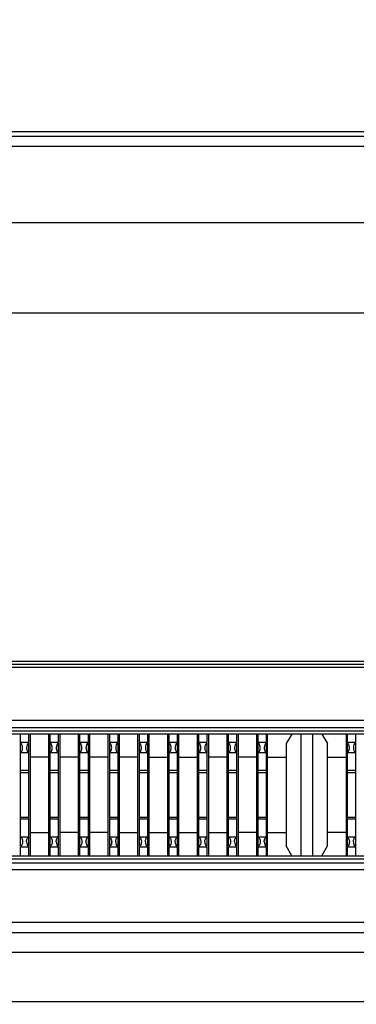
# Model space of a CAD drawing. Header units: inches. Extents: x 0 to 34, y 0 to 22.
# Tile 11 of 55: x 10.562 to 10.896, y 6.199 to 7.176. Entities that reach past the tile are written whole.
import ezdxf

# ---------------------------------------------------------------- set-up
doc = ezdxf.new("R2010")
doc.units = ezdxf.units.IN
doc.header["$LTSCALE"] = 1.87
doc.header["$MEASUREMENT"] = 0
doc.layers.get('0').update_dxf_attribs({"linetype": 'CONTINUOUS'})
doc.layers.add('DIMENSIONS', color=7, linetype='CONTINUOUS')
doc.styles.get("Standard").update_dxf_attribs({"font": 'txt', "width": 0.8})
doc.dimstyles.new('DIMSTYLE_2', dxfattribs={"dimtxt": 0.125, "dimasz": 0.18, "dimexe": 0.125, "dimexo": 0.0625, "dimgap": 0.03125, "dimtad": 0, "dimtih": 1, "dimtoh": 1, "dimdec": 3, "dimzin": 4, "dimdsep": 46, "dimtxsty": 'STANDARD', "dimblk": '_FILLED', "dimblk1": '_FILLED', "dimblk2": '_FILLED', "dimcen": 0.09, "dimadec": 0, "dimazin": 0, "dimtp": 0.01, "dimtm": 0.01, "dimtfac": 1, "dimtdec": 3, "dimtofl": 0, "dimtmove": 0, "dimatfit": 3, "dimldrblk": '_FILLED', "dimfxl": 1, "dimtolj": 1, "dimtzin": 4, "dimarcsym": 0})

# ---------------------------------------------------------------- blocks, each defined once
blk = doc.blocks.new('*D17')
at = {"layer": 'DIMENSIONS', "color": 2, "linetype": 'CONTINUOUS'}
blk.add_line((8.56883, 6.98729), (8.56883, 7.50258), dxfattribs=at)
at = {"layer": 'DIMENSIONS', "color": 2, "linetype": 'CONTINUOUS', "insert": (8.50633, 7.56508), "char_height": 0.125, "width": 1.425, "attachment_point": 1, "rotation": 90, "line_spacing_factor": 0.9}
blk.add_mtext('4.979{\\Ftxt.shx;\\W1.000000;\\H0.125000; }[126.48]', dxfattribs=at)
blk = doc.blocks.new('_FILLED')
at = {"color": 0, "linetype": 'BYBLOCK'}
blk.add_solid([(0, 0), (-1, 0.1736), (-1, -0.1736)], dxfattribs=at)
blk = doc.blocks.new('*D18')
at = {"layer": 'DIMENSIONS', "color": 2, "linetype": 'CONTINUOUS'}
blk.add_line((8.89283, 7.03729), (8.89283, 7.50258), dxfattribs=at)
at = {"layer": 'DIMENSIONS', "color": 2, "linetype": 'CONTINUOUS', "insert": (8.83033, 7.56508), "char_height": 0.125, "width": 1.425, "attachment_point": 1, "rotation": 90, "line_spacing_factor": 0.9}
blk.add_mtext('4.655{\\Ftxt.shx;\\W1.000000;\\H0.125000; }[118.25]', dxfattribs=at)
blk = doc.blocks.new('*D19')
at = {"layer": 'DIMENSIONS', "color": 2, "linetype": 'CONTINUOUS'}
blk.add_line((9.70483, 6.94759), (9.70483, 7.50258), dxfattribs=at)
at = {"layer": 'DIMENSIONS', "color": 2, "linetype": 'CONTINUOUS', "insert": (9.64233, 7.56508), "char_height": 0.125, "width": 1.325, "attachment_point": 1, "rotation": 90, "line_spacing_factor": 0.9}
blk.add_mtext('3.843{\\Ftxt.shx;\\W1.000000;\\H0.125000; }[97.62]', dxfattribs=at)
blk = doc.blocks.new('*D25')
at = {"layer": 'DIMENSIONS', "color": 2, "linetype": 'CONTINUOUS'}
blk.add_line((8.90148, 6.97479), (14.48325, 6.97479), dxfattribs=at)
at = {"layer": 'DIMENSIONS', "color": 2, "linetype": 'CONTINUOUS', "insert": (14.54575, 7.03729), "char_height": 0.125, "width": 1.325, "attachment_point": 1, "line_spacing_factor": 0.9}
blk.add_mtext('1.644{\\Ftxt.shx;\\W1.000000;\\H0.125000; }[41.77]', dxfattribs=at)
blk = doc.blocks.new('*D28')
at = {"layer": 'DIMENSIONS', "color": 2, "linetype": 'CONTINUOUS'}
for p, q in [((9.75, 6.88509), (13.87958, 6.88509)), ((13.87958, 6.88509), (14.15137, 6.79139)), ((14.15137, 6.79139), (14.48325, 6.79139))]:
    blk.add_line(p, q, dxfattribs=at)
at = {"layer": 'DIMENSIONS', "color": 2, "linetype": 'CONTINUOUS', "insert": (14.54575, 6.85389), "char_height": 0.125, "width": 1.325, "attachment_point": 1, "line_spacing_factor": 0.9}
blk.add_mtext('1.555{\\Ftxt.shx;\\W1.000000;\\H0.125000; }[39.49]', dxfattribs=at)

msp = doc.modelspace()

# ---------------------------------------------------------------- linework, layer by layer
at = {"color": 7, "linetype": 'CONTINUOUS'}
for p, q in [((13.38438, 7.06508), (8.57529, 7.06508)), ((13.37483, 7.06026), (8.58484, 7.06026)), ((13.37483, 7.05026), (8.58484, 7.05026)), ((9.26188, 6.53938), (12.69879, 6.53938)), ((9.26189, 6.53638), (12.69878, 6.53638)), ((9.26189, 6.53338), (12.69878, 6.53338)), ((9.26147, 6.47354), (12.6992, 6.47354)), ((9.26153, 6.48073), (12.69912, 6.48073)), ((12.69935, 6.46698), (9.26132, 6.46698)), ((12.6992, 6.46978), (9.26147, 6.46978)), ((10.56242, 6.35535), (10.56241, 6.46698)), ((10.57041, 6.46698), (10.57041, 6.4585)), ((10.57222, 6.34609), (10.57222, 6.46698)), ((10.59023, 6.46698), (10.59023, 6.34609)), ((10.59194, 6.35535), (10.59194, 6.46698)), ((10.59993, 6.46698), (10.59993, 6.4585)), ((10.60175, 6.34609), (10.60175, 6.46698)), ((10.61976, 6.46698), (10.61976, 6.34609)), ((10.62147, 6.35535), (10.62147, 6.46698)), ((10.62946, 6.46698), (10.62946, 6.4585)), ((10.63127, 6.34609), (10.63127, 6.46698)), ((10.64929, 6.46698), (10.64929, 6.34609)), ((10.651, 6.35535), (10.651, 6.46698)), ((10.65899, 6.46698), (10.65899, 6.4585)), ((10.6608, 6.34609), (10.6608, 6.46698)), ((10.67881, 6.46698), (10.67881, 6.34609)), ((10.68053, 6.35535), (10.68052, 6.46698)), ((10.68852, 6.46698), (10.68852, 6.4585)), ((10.69033, 6.34609), (10.69033, 6.46698)), ((10.70834, 6.46698), (10.70834, 6.34609)), ((10.71005, 6.35535), (10.71005, 6.46698)), ((10.71804, 6.46698), (10.71804, 6.4585)), ((10.71986, 6.34609), (10.71986, 6.46698)), ((10.73787, 6.46698), (10.73787, 6.34609)), ((10.73958, 6.35535), (10.73958, 6.46698)), ((10.74757, 6.46698), (10.74757, 6.4585)), ((10.74938, 6.34609), (10.74938, 6.46698)), ((10.7674, 6.46698), (10.7674, 6.34609)), ((10.76911, 6.35535), (10.76911, 6.46698)), ((10.7771, 6.46698), (10.7771, 6.4585)), ((10.77891, 6.34609), (10.77891, 6.46698)), ((10.79692, 6.46698), (10.79692, 6.34609)), ((10.79864, 6.35535), (10.79863, 6.46698)), ((10.80663, 6.46698), (10.80663, 6.4585)), ((10.8079, 6.34609), (10.8079, 6.46698)), ((10.83188, 6.46698), (10.82641, 6.4575)), ((10.84141, 6.34609), (10.84141, 6.46698)), ((10.85245, 6.46698), (10.85245, 6.34609)), ((10.86198, 6.46698), (10.86745, 6.4575)), ((10.88597, 6.46698), (10.88597, 6.34609)), ((10.88722, 6.35535), (10.88722, 6.46698)), ((10.89521, 6.46698), (10.89521, 6.4585)), ((10.57041, 6.4585), (10.56242, 6.4585)), ((10.57041, 6.45808), (10.57041, 6.35535)), ((10.59994, 6.4585), (10.59194, 6.4585)), ((10.59994, 6.45808), (10.59994, 6.35535)), ((10.62946, 6.4585), (10.62147, 6.4585)), ((10.62946, 6.45808), (10.62946, 6.35535)), ((10.65899, 6.4585), (10.651, 6.4585)), ((10.65899, 6.45808), (10.65899, 6.35535)), ((10.68852, 6.4585), (10.68053, 6.4585)), ((10.68852, 6.45808), (10.68852, 6.35535)), ((10.71805, 6.4585), (10.71005, 6.4585)), ((10.71805, 6.45808), (10.71805, 6.35535)), ((10.74757, 6.4585), (10.73958, 6.4585)), ((10.74757, 6.45808), (10.74757, 6.35535)), ((10.7771, 6.4585), (10.76911, 6.4585)), ((10.7771, 6.45808), (10.7771, 6.35535)), ((10.80663, 6.4585), (10.79864, 6.4585)), ((10.80663, 6.45808), (10.80663, 6.35535)), ((10.82641, 6.4575), (10.82641, 6.35592)), ((10.86745, 6.35592), (10.86745, 6.4575)), ((10.89521, 6.4585), (10.88722, 6.4585)), ((10.89521, 6.45808), (10.89521, 6.35535)), ((10.56242, 6.4488), (10.57041, 6.4488)), ((10.59023, 6.44412), (10.57222, 6.44412)), ((10.59194, 6.4488), (10.59994, 6.4488)), ((10.61976, 6.44412), (10.60174, 6.44412)), ((10.62147, 6.4488), (10.62946, 6.4488)), ((10.64929, 6.44412), (10.63127, 6.44412)), ((10.651, 6.4488), (10.65899, 6.4488)), ((10.67881, 6.44412), (10.6608, 6.44412)), ((10.68053, 6.4488), (10.68852, 6.4488)), ((10.69033, 6.44412), (10.70834, 6.44412)), ((10.71005, 6.4488), (10.71805, 6.4488)), ((10.71986, 6.44412), (10.73787, 6.44412)), ((10.73958, 6.4488), (10.74757, 6.4488)), ((10.7674, 6.44412), (10.74938, 6.44412)), ((10.76911, 6.4488), (10.7771, 6.4488)), ((10.79692, 6.44412), (10.77891, 6.44412)), ((10.79864, 6.4488), (10.80663, 6.4488)), ((10.8079, 6.44412), (10.82641, 6.44412)), ((10.86745, 6.44412), (10.88596, 6.44412)), ((10.88722, 6.4488), (10.89521, 6.4488)), ((10.57041, 6.43066), (10.56242, 6.43066)), ((10.56242, 6.42886), (10.57041, 6.42886)), ((10.59994, 6.43066), (10.59194, 6.43066)), ((10.59194, 6.42886), (10.59994, 6.42886)), ((10.62946, 6.43066), (10.62147, 6.43066)), ((10.62147, 6.42886), (10.62946, 6.42886)), ((10.65899, 6.43066), (10.651, 6.43066)), ((10.651, 6.42886), (10.65899, 6.42886)), ((10.68852, 6.43066), (10.68053, 6.43066)), ((10.68053, 6.42886), (10.68852, 6.42886)), ((10.71805, 6.43066), (10.71005, 6.43066)), ((10.71005, 6.42886), (10.71805, 6.42886)), ((10.74757, 6.43066), (10.73958, 6.43066)), ((10.73958, 6.42886), (10.74757, 6.42886)), ((10.7771, 6.43066), (10.76911, 6.43066)), ((10.76911, 6.42886), (10.7771, 6.42886)), ((10.80663, 6.43066), (10.79864, 6.43066)), ((10.79864, 6.42886), (10.80663, 6.42886)), ((10.89521, 6.43066), (10.88722, 6.43066)), ((10.88722, 6.42886), (10.89521, 6.42886)), ((10.56242, 6.38456), (10.57041, 6.38456)), ((10.59194, 6.38456), (10.59994, 6.38456)), ((10.62147, 6.38456), (10.62946, 6.38456)), ((10.651, 6.38456), (10.65899, 6.38456)), ((10.68053, 6.38456), (10.68852, 6.38456)), ((10.71005, 6.38456), (10.71805, 6.38456)), ((10.73958, 6.38456), (10.74757, 6.38456)), ((10.76911, 6.38456), (10.7771, 6.38456)), ((10.79864, 6.38456), (10.80663, 6.38456)), ((10.88722, 6.38456), (10.89521, 6.38456)), ((10.56242, 6.38277), (10.57041, 6.38277)), ((10.59194, 6.38277), (10.59994, 6.38277)), ((10.62147, 6.38277), (10.62946, 6.38277)), ((10.651, 6.38277), (10.65899, 6.38277)), ((10.68053, 6.38277), (10.68852, 6.38277)), ((10.71005, 6.38277), (10.71805, 6.38277)), ((10.73958, 6.38277), (10.74757, 6.38277)), ((10.76911, 6.38277), (10.7771, 6.38277)), ((10.79864, 6.38277), (10.80663, 6.38277)), ((10.88722, 6.38277), (10.89521, 6.38277)), ((10.57222, 6.36931), (10.59023, 6.36931)), ((10.61976, 6.36931), (10.60174, 6.36931)), ((10.64929, 6.36931), (10.63127, 6.36931)), ((10.6608, 6.36931), (10.67881, 6.36931)), ((10.69033, 6.36931), (10.70834, 6.36931)), ((10.71986, 6.36931), (10.73787, 6.36931)), ((10.74938, 6.36931), (10.7674, 6.36931)), ((10.79692, 6.36931), (10.77891, 6.36931)), ((10.8079, 6.36931), (10.82641, 6.36931)), ((10.88596, 6.36931), (10.86745, 6.36931)), ((10.57041, 6.36462), (10.56242, 6.36462)), ((10.59994, 6.36462), (10.59194, 6.36462)), ((10.62946, 6.36462), (10.62147, 6.36462)), ((10.65899, 6.36462), (10.651, 6.36462)), ((10.68852, 6.36462), (10.68053, 6.36462)), ((10.71805, 6.36462), (10.71005, 6.36462)), ((10.74757, 6.36462), (10.73958, 6.36462)), ((10.7771, 6.36462), (10.76911, 6.36462)), ((10.80663, 6.36462), (10.79864, 6.36462)), ((10.83209, 6.34609), (10.82641, 6.35592)), ((10.86177, 6.34609), (10.86745, 6.35592)), ((10.89521, 6.36462), (10.88722, 6.36462)), ((9.26278, 6.34609), (12.69689, 6.34609)), ((10.56241, 6.34609), (10.56241, 6.35477)), ((10.57041, 6.35476), (10.56242, 6.35476)), ((10.57041, 6.35476), (10.57041, 6.34609)), ((10.59194, 6.34609), (10.59194, 6.35477)), ((10.59994, 6.35476), (10.59194, 6.35476)), ((10.59993, 6.35476), (10.59993, 6.34609)), ((10.62147, 6.34609), (10.62147, 6.35477)), ((10.62946, 6.35476), (10.62147, 6.35476)), ((10.62946, 6.35476), (10.62946, 6.34609)), ((10.651, 6.34609), (10.651, 6.35477)), ((10.65899, 6.35476), (10.651, 6.35476)), ((10.65899, 6.35476), (10.65899, 6.34609)), ((10.68052, 6.34609), (10.68053, 6.35477)), ((10.68852, 6.35476), (10.68053, 6.35476)), ((10.68852, 6.35476), (10.68852, 6.34609)), ((10.71005, 6.34609), (10.71005, 6.35477)), ((10.71805, 6.35476), (10.71005, 6.35476)), ((10.71804, 6.35476), (10.71804, 6.34609)), ((10.73958, 6.34609), (10.73958, 6.35477)), ((10.74757, 6.35476), (10.73958, 6.35476)), ((10.74757, 6.35476), (10.74757, 6.34609)), ((10.76911, 6.34609), (10.76911, 6.35477)), ((10.7771, 6.35476), (10.76911, 6.35476)), ((10.7771, 6.35476), (10.7771, 6.34609)), ((10.79863, 6.34609), (10.79864, 6.35477)), ((10.80663, 6.35476), (10.79864, 6.35476)), ((10.80663, 6.35476), (10.80663, 6.34609)), ((10.88722, 6.34609), (10.88722, 6.35477)), ((10.89521, 6.35476), (10.88722, 6.35476)), ((10.89521, 6.35476), (10.89521, 6.34609)), ((12.69699, 6.33894), (9.26268, 6.33894)), ((9.26278, 6.34323), (12.69689, 6.34323)), ((12.69699, 6.33201), (9.26268, 6.33201)), ((12.48983, 6.27987), (9.46983, 6.27987)), ((8.52819, 6.27009), (13.43148, 6.27009)), ((8.52819, 6.25052), (13.43148, 6.25052)), ((13.35923, 6.2012), (8.60044, 6.2012))]:
    msp.add_line(p, q, dxfattribs=at)
for centre, start_param, end_param in [((10.57125, 6.45337), 0.30109, 1.570796), ((10.60078, 6.45337), 0.30109, 1.570796), ((10.63031, 6.45337), 0.30109, 1.570796), ((10.65983, 6.45337), 0.30109, 1.570796), ((10.68936, 6.45337), 0.30109, 1.570796), ((10.71889, 6.45337), 0.30109, 1.570796), ((10.74842, 6.45337), 0.30109, 1.570796), ((10.77794, 6.45337), 0.30109, 1.570796), ((10.80747, 6.45337), 0.30109, 1.570796), ((10.89605, 6.45337), 0.30109, 1.570796), ((10.57125, 6.36005), -4.712389, -3.442683), ((10.60078, 6.36005), -4.712389, -3.442683), ((10.63031, 6.36005), -4.712389, -3.442683), ((10.65983, 6.36005), -4.712389, -3.442683), ((10.68936, 6.36005), 1.570796, 2.840502), ((10.71889, 6.36005), -4.712389, -3.442683), ((10.74842, 6.36005), -4.712389, -3.442683), ((10.77794, 6.36005), -4.712389, -3.442683), ((10.80747, 6.36005), -4.712389, -3.442683), ((10.89605, 6.36005), 1.570796, 2.840502)]:
    msp.add_ellipse(centre, major_axis=(0, 0.00492), ratio=0.577339, start_param=start_param, end_param=end_param, dxfattribs=at)
for points, knots in [([(10.56434, 6.45448), (10.56424, 6.45528), (10.56387, 6.45665), (10.56293, 6.4578), (10.56242, 6.45808)], [0, 0, 0, 0, 0.577983, 1, 1, 1, 1]), ([(10.56242, 6.44863), (10.56275, 6.44886), (10.56342, 6.44948), (10.56409, 6.45086), (10.56445, 6.45259), (10.56443, 6.45385), (10.56434, 6.45448)], [0, 0, 0, 0, 0.186735, 0.42041, 0.701239, 1, 1, 1, 1]), ([(10.56841, 6.45337), (10.56841, 6.45283), (10.56851, 6.45179), (10.56892, 6.45041), (10.56947, 6.44946), (10.57, 6.44893), (10.57028, 6.44873), (10.57041, 6.44864)], [0, 0, 0, 0, 0.305279, 0.58036, 0.810246, 0.908711, 1, 1, 1, 1]), ([(10.59387, 6.45448), (10.59376, 6.45528), (10.5934, 6.45665), (10.59246, 6.4578), (10.59194, 6.45808)], [0, 0, 0, 0, 0.577983, 1, 1, 1, 1]), ([(10.59194, 6.44863), (10.59227, 6.44886), (10.59295, 6.44948), (10.59362, 6.45086), (10.59398, 6.45259), (10.59396, 6.45385), (10.59387, 6.45448)], [0, 0, 0, 0, 0.186735, 0.42041, 0.701239, 1, 1, 1, 1]), ([(10.59794, 6.45337), (10.59794, 6.45283), (10.59803, 6.45179), (10.59845, 6.45041), (10.599, 6.44946), (10.59953, 6.44893), (10.5998, 6.44873), (10.59994, 6.44864)], [0, 0, 0, 0, 0.305279, 0.58036, 0.810246, 0.908711, 1, 1, 1, 1]), ([(10.6234, 6.45448), (10.62329, 6.45528), (10.62292, 6.45665), (10.62199, 6.4578), (10.62147, 6.45808)], [0, 0, 0, 0, 0.577983, 1, 1, 1, 1]), ([(10.62147, 6.44863), (10.6218, 6.44886), (10.62248, 6.44948), (10.62315, 6.45086), (10.62351, 6.45259), (10.62348, 6.45385), (10.6234, 6.45448)], [0, 0, 0, 0, 0.186735, 0.42041, 0.701239, 1, 1, 1, 1]), ([(10.62746, 6.45337), (10.62746, 6.45283), (10.62756, 6.45179), (10.62798, 6.45041), (10.62853, 6.44946), (10.62906, 6.44893), (10.62933, 6.44873), (10.62946, 6.44864)], [0, 0, 0, 0, 0.305279, 0.58036, 0.810246, 0.908711, 1, 1, 1, 1]), ([(10.65293, 6.45448), (10.65282, 6.45528), (10.65245, 6.45665), (10.65152, 6.4578), (10.651, 6.45808)], [0, 0, 0, 0, 0.577983, 1, 1, 1, 1]), ([(10.651, 6.44863), (10.65133, 6.44886), (10.65201, 6.44948), (10.65267, 6.45086), (10.65303, 6.45259), (10.65301, 6.45385), (10.65293, 6.45448)], [0, 0, 0, 0, 0.186735, 0.42041, 0.701239, 1, 1, 1, 1]), ([(10.65699, 6.45337), (10.65699, 6.45283), (10.65709, 6.45179), (10.65751, 6.45041), (10.65806, 6.44946), (10.65858, 6.44893), (10.65886, 6.44873), (10.65899, 6.44864)], [0, 0, 0, 0, 0.305279, 0.58036, 0.810246, 0.908711, 1, 1, 1, 1]), ([(10.68245, 6.45448), (10.68235, 6.45528), (10.68198, 6.45665), (10.68104, 6.4578), (10.68053, 6.45808)], [0, 0, 0, 0, 0.577983, 1, 1, 1, 1]), ([(10.68053, 6.44863), (10.68086, 6.44886), (10.68153, 6.44948), (10.6822, 6.45086), (10.68256, 6.45259), (10.68254, 6.45385), (10.68245, 6.45448)], [0, 0, 0, 0, 0.186735, 0.42041, 0.701239, 1, 1, 1, 1]), ([(10.68652, 6.45337), (10.68652, 6.45283), (10.68662, 6.45179), (10.68704, 6.45041), (10.68758, 6.44946), (10.68811, 6.44893), (10.68839, 6.44873), (10.68852, 6.44864)], [0, 0, 0, 0, 0.305279, 0.58036, 0.810246, 0.908711, 1, 1, 1, 1]), ([(10.71198, 6.45448), (10.71187, 6.45528), (10.71151, 6.45665), (10.71057, 6.4578), (10.71005, 6.45808)], [0, 0, 0, 0, 0.577983, 1, 1, 1, 1]), ([(10.71005, 6.44863), (10.71038, 6.44886), (10.71106, 6.44948), (10.71173, 6.45086), (10.71209, 6.45259), (10.71207, 6.45385), (10.71198, 6.45448)], [0, 0, 0, 0, 0.186735, 0.42041, 0.701239, 1, 1, 1, 1]), ([(10.71605, 6.45337), (10.71605, 6.45283), (10.71614, 6.45179), (10.71656, 6.45041), (10.71711, 6.44946), (10.71764, 6.44893), (10.71791, 6.44873), (10.71805, 6.44864)], [0, 0, 0, 0, 0.305279, 0.58036, 0.810246, 0.908711, 1, 1, 1, 1]), ([(10.74151, 6.45448), (10.7414, 6.45528), (10.74103, 6.45665), (10.7401, 6.4578), (10.73958, 6.45808)], [0, 0, 0, 0, 0.577983, 1, 1, 1, 1]), ([(10.73958, 6.44863), (10.73991, 6.44886), (10.74059, 6.44948), (10.74126, 6.45086), (10.74162, 6.45259), (10.74159, 6.45385), (10.74151, 6.45448)], [0, 0, 0, 0, 0.186735, 0.42041, 0.701239, 1, 1, 1, 1]), ([(10.74557, 6.45337), (10.74557, 6.45283), (10.74567, 6.45179), (10.74609, 6.45041), (10.74664, 6.44946), (10.74717, 6.44893), (10.74744, 6.44873), (10.74757, 6.44864)], [0, 0, 0, 0, 0.305279, 0.58036, 0.810246, 0.908711, 1, 1, 1, 1]), ([(10.77104, 6.45448), (10.77093, 6.45528), (10.77056, 6.45665), (10.76963, 6.4578), (10.76911, 6.45808)], [0, 0, 0, 0, 0.577983, 1, 1, 1, 1]), ([(10.76911, 6.44863), (10.76944, 6.44886), (10.77012, 6.44948), (10.77079, 6.45086), (10.77114, 6.45259), (10.77112, 6.45385), (10.77104, 6.45448)], [0, 0, 0, 0, 0.186735, 0.42041, 0.701239, 1, 1, 1, 1]), ([(10.7751, 6.45337), (10.7751, 6.45283), (10.7752, 6.45179), (10.77562, 6.45041), (10.77617, 6.44946), (10.77669, 6.44893), (10.77697, 6.44873), (10.7771, 6.44864)], [0, 0, 0, 0, 0.305279, 0.58036, 0.810246, 0.908711, 1, 1, 1, 1]), ([(10.80056, 6.45448), (10.80046, 6.45528), (10.80009, 6.45665), (10.79915, 6.4578), (10.79864, 6.45808)], [0, 0, 0, 0, 0.577983, 1, 1, 1, 1]), ([(10.79864, 6.44863), (10.79897, 6.44886), (10.79965, 6.44948), (10.80031, 6.45086), (10.80067, 6.45259), (10.80065, 6.45385), (10.80056, 6.45448)], [0, 0, 0, 0, 0.186735, 0.42041, 0.701239, 1, 1, 1, 1]), ([(10.80463, 6.45337), (10.80463, 6.45283), (10.80473, 6.45179), (10.80515, 6.45041), (10.80569, 6.44946), (10.80622, 6.44893), (10.8065, 6.44873), (10.80663, 6.44864)], [0, 0, 0, 0, 0.305279, 0.58036, 0.810246, 0.908711, 1, 1, 1, 1]), ([(10.88915, 6.45448), (10.88904, 6.45528), (10.88867, 6.45665), (10.88774, 6.4578), (10.88722, 6.45808)], [0, 0, 0, 0, 0.577983, 1, 1, 1, 1]), ([(10.88722, 6.44863), (10.88755, 6.44886), (10.88823, 6.44948), (10.8889, 6.45086), (10.88925, 6.45259), (10.88923, 6.45385), (10.88915, 6.45448)], [0, 0, 0, 0, 0.186735, 0.42041, 0.701239, 1, 1, 1, 1]), ([(10.89321, 6.45337), (10.89321, 6.45283), (10.89331, 6.45179), (10.89373, 6.45041), (10.89428, 6.44946), (10.8948, 6.44893), (10.89508, 6.44873), (10.89521, 6.44864)], [0, 0, 0, 0, 0.305279, 0.58036, 0.810246, 0.908711, 1, 1, 1, 1]), ([(10.56242, 6.3648), (10.56275, 6.36457), (10.56342, 6.36394), (10.56409, 6.36256), (10.56445, 6.36084), (10.56443, 6.35958), (10.56434, 6.35894)], [0, 0, 0, 0, 0.186735, 0.42041, 0.701238, 1, 1, 1, 1]), ([(10.56841, 6.36005), (10.56841, 6.3606), (10.56851, 6.36163), (10.56892, 6.36302), (10.56947, 6.36396), (10.57, 6.3645), (10.57028, 6.36469), (10.57041, 6.36479)], [0, 0, 0, 0, 0.305279, 0.580359, 0.810246, 0.908711, 1, 1, 1, 1]), ([(10.59194, 6.3648), (10.59227, 6.36457), (10.59295, 6.36394), (10.59362, 6.36256), (10.59398, 6.36084), (10.59396, 6.35958), (10.59387, 6.35894)], [0, 0, 0, 0, 0.186735, 0.42041, 0.701238, 1, 1, 1, 1]), ([(10.59794, 6.36005), (10.59794, 6.3606), (10.59803, 6.36163), (10.59845, 6.36302), (10.599, 6.36396), (10.59953, 6.3645), (10.5998, 6.36469), (10.59994, 6.36479)], [0, 0, 0, 0, 0.305279, 0.580359, 0.810246, 0.908711, 1, 1, 1, 1]), ([(10.62147, 6.3648), (10.6218, 6.36457), (10.62248, 6.36394), (10.62315, 6.36256), (10.62351, 6.36084), (10.62348, 6.35958), (10.6234, 6.35894)], [0, 0, 0, 0, 0.186735, 0.42041, 0.701238, 1, 1, 1, 1]), ([(10.62746, 6.36005), (10.62746, 6.3606), (10.62756, 6.36163), (10.62798, 6.36302), (10.62853, 6.36396), (10.62906, 6.3645), (10.62933, 6.36469), (10.62946, 6.36479)], [0, 0, 0, 0, 0.305279, 0.580359, 0.810246, 0.908711, 1, 1, 1, 1]), ([(10.651, 6.3648), (10.65133, 6.36457), (10.65201, 6.36394), (10.65267, 6.36256), (10.65303, 6.36084), (10.65301, 6.35958), (10.65293, 6.35894)], [0, 0, 0, 0, 0.186735, 0.42041, 0.701238, 1, 1, 1, 1]), ([(10.65699, 6.36005), (10.65699, 6.3606), (10.65709, 6.36163), (10.65751, 6.36302), (10.65806, 6.36396), (10.65858, 6.3645), (10.65886, 6.36469), (10.65899, 6.36479)], [0, 0, 0, 0, 0.305279, 0.580359, 0.810246, 0.908711, 1, 1, 1, 1]), ([(10.68053, 6.3648), (10.68086, 6.36457), (10.68153, 6.36394), (10.6822, 6.36256), (10.68256, 6.36084), (10.68254, 6.35958), (10.68245, 6.35894)], [0, 0, 0, 0, 0.186735, 0.42041, 0.701238, 1, 1, 1, 1]), ([(10.68652, 6.36005), (10.68652, 6.3606), (10.68662, 6.36163), (10.68704, 6.36302), (10.68758, 6.36396), (10.68811, 6.3645), (10.68839, 6.36469), (10.68852, 6.36479)], [0, 0, 0, 0, 0.305279, 0.580359, 0.810246, 0.908711, 1, 1, 1, 1]), ([(10.71005, 6.3648), (10.71038, 6.36457), (10.71106, 6.36394), (10.71173, 6.36256), (10.71209, 6.36084), (10.71207, 6.35958), (10.71198, 6.35894)], [0, 0, 0, 0, 0.186735, 0.42041, 0.701238, 1, 1, 1, 1]), ([(10.71605, 6.36005), (10.71605, 6.3606), (10.71614, 6.36163), (10.71656, 6.36302), (10.71711, 6.36396), (10.71764, 6.3645), (10.71791, 6.36469), (10.71805, 6.36479)], [0, 0, 0, 0, 0.305279, 0.580359, 0.810246, 0.908711, 1, 1, 1, 1]), ([(10.73958, 6.3648), (10.73991, 6.36457), (10.74059, 6.36394), (10.74126, 6.36256), (10.74162, 6.36084), (10.74159, 6.35958), (10.74151, 6.35894)], [0, 0, 0, 0, 0.186735, 0.42041, 0.701238, 1, 1, 1, 1]), ([(10.74557, 6.36005), (10.74557, 6.3606), (10.74567, 6.36163), (10.74609, 6.36302), (10.74664, 6.36396), (10.74717, 6.3645), (10.74744, 6.36469), (10.74757, 6.36479)], [0, 0, 0, 0, 0.305279, 0.580359, 0.810246, 0.908711, 1, 1, 1, 1]), ([(10.76911, 6.3648), (10.76944, 6.36457), (10.77012, 6.36394), (10.77079, 6.36256), (10.77114, 6.36084), (10.77112, 6.35958), (10.77104, 6.35894)], [0, 0, 0, 0, 0.186735, 0.42041, 0.701238, 1, 1, 1, 1]), ([(10.7751, 6.36005), (10.7751, 6.3606), (10.7752, 6.36163), (10.77562, 6.36302), (10.77617, 6.36396), (10.77669, 6.3645), (10.77697, 6.36469), (10.7771, 6.36479)], [0, 0, 0, 0, 0.305279, 0.580359, 0.810246, 0.908711, 1, 1, 1, 1]), ([(10.79864, 6.3648), (10.79897, 6.36457), (10.79965, 6.36394), (10.80031, 6.36256), (10.80067, 6.36084), (10.80065, 6.35958), (10.80056, 6.35894)], [0, 0, 0, 0, 0.186735, 0.42041, 0.701238, 1, 1, 1, 1]), ([(10.80463, 6.36005), (10.80463, 6.3606), (10.80473, 6.36163), (10.80515, 6.36302), (10.80569, 6.36396), (10.80622, 6.3645), (10.8065, 6.36469), (10.80663, 6.36479)], [0, 0, 0, 0, 0.305279, 0.580359, 0.810246, 0.908711, 1, 1, 1, 1]), ([(10.88722, 6.3648), (10.88755, 6.36457), (10.88823, 6.36394), (10.8889, 6.36256), (10.88925, 6.36084), (10.88923, 6.35958), (10.88915, 6.35894)], [0, 0, 0, 0, 0.186735, 0.42041, 0.701238, 1, 1, 1, 1]), ([(10.89321, 6.36005), (10.89321, 6.3606), (10.89331, 6.36163), (10.89373, 6.36302), (10.89428, 6.36396), (10.8948, 6.3645), (10.89508, 6.36469), (10.89521, 6.36479)], [0, 0, 0, 0, 0.305279, 0.580359, 0.810246, 0.908711, 1, 1, 1, 1]), ([(10.56434, 6.35894), (10.56424, 6.35815), (10.56387, 6.35678), (10.56293, 6.35563), (10.56242, 6.35535)], [0, 0, 0, 0, 0.577984, 1, 1, 1, 1]), ([(10.59387, 6.35894), (10.59376, 6.35815), (10.5934, 6.35678), (10.59246, 6.35563), (10.59194, 6.35535)], [0, 0, 0, 0, 0.577984, 1, 1, 1, 1]), ([(10.6234, 6.35894), (10.62329, 6.35815), (10.62292, 6.35678), (10.62199, 6.35563), (10.62147, 6.35535)], [0, 0, 0, 0, 0.577984, 1, 1, 1, 1]), ([(10.65293, 6.35894), (10.65282, 6.35815), (10.65245, 6.35678), (10.65152, 6.35563), (10.651, 6.35535)], [0, 0, 0, 0, 0.577984, 1, 1, 1, 1]), ([(10.68245, 6.35894), (10.68235, 6.35815), (10.68198, 6.35678), (10.68104, 6.35563), (10.68053, 6.35535)], [0, 0, 0, 0, 0.577984, 1, 1, 1, 1]), ([(10.71198, 6.35894), (10.71187, 6.35815), (10.71151, 6.35678), (10.71057, 6.35563), (10.71005, 6.35535)], [0, 0, 0, 0, 0.577984, 1, 1, 1, 1]), ([(10.74151, 6.35894), (10.7414, 6.35815), (10.74103, 6.35678), (10.7401, 6.35563), (10.73958, 6.35535)], [0, 0, 0, 0, 0.577984, 1, 1, 1, 1]), ([(10.77104, 6.35894), (10.77093, 6.35815), (10.77056, 6.35678), (10.76963, 6.35563), (10.76911, 6.35535)], [0, 0, 0, 0, 0.577984, 1, 1, 1, 1]), ([(10.80056, 6.35894), (10.80046, 6.35815), (10.80009, 6.35678), (10.79915, 6.35563), (10.79864, 6.35535)], [0, 0, 0, 0, 0.577984, 1, 1, 1, 1]), ([(10.88915, 6.35894), (10.88904, 6.35815), (10.88867, 6.35678), (10.88774, 6.35563), (10.88722, 6.35535)], [0, 0, 0, 0, 0.577984, 1, 1, 1, 1])]:
    msp.add_open_spline(points, degree=3, knots=knots, dxfattribs=at)

# ---------------------------------------------------------------- dimensions: what is measured, and where the dimension line sits
at = {"layer": 'DIMENSIONS', "color": 2, "linetype": 'CONTINUOUS'}
for feature_location, offset, dtype, origin, picture, middle in [((8.56883, 6.98729), (0, 0.5153), 1, (13.54821, 6.92479), '*D17', (8.56883, 8.27758)), ((8.89283, 7.03729), (0, 0.4653), 1, (13.54821, 6.97479), '*D18', (8.89283, 8.27758)), ((9.70483, 6.94759), (0, 0.555), 1, (13.54821, 6.88509), '*D19', (9.70483, 8.22758)), ((8.90148, 6.97479), (5.58177, 0), 0, (13.47522, 5.33031), '*D25', (15.20825, 6.97479)), ((9.75, 6.88509), (4.73325, -0.0937), 0, (12.25483, 5.33031), '*D28', (15.20825, 6.79139))]:
    dim = msp.add_ordinate_dim(feature_location=feature_location, offset=offset, dtype=dtype, origin=origin, dimstyle='DIMSTYLE_2', dxfattribs=at)
    dim.commit()
    dim.dimension.update_dxf_attribs({"geometry": picture, "text_midpoint": middle})

doc.saveas('drawing.dxf')
